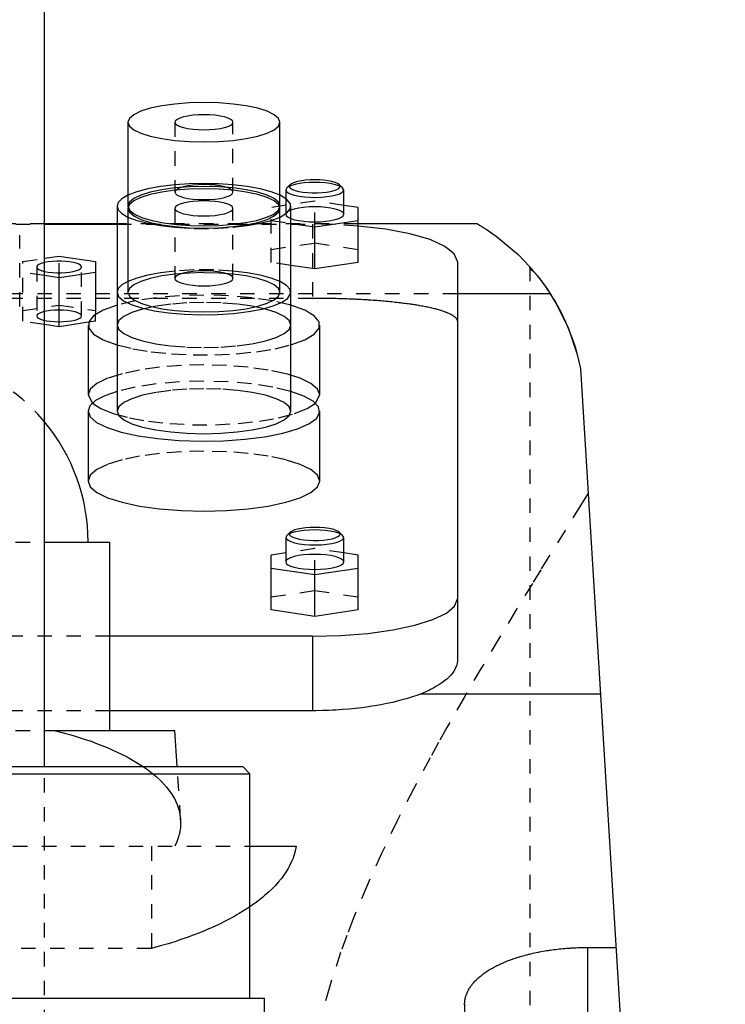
# Model space of a CAD drawing. Extents: x -90 to 90, y -1 to 861.
# Tile 8 of 9: x 8 to 57, y 573 to 641. Entities that reach past the tile are written whole.
import ezdxf

# ---------------------------------------------------------------- set-up
doc = ezdxf.new("R2010")
doc.units = 0
doc.linetypes.add('DASHED', pattern=[2, 1, -1])
doc.layers.add('AM_0', color=7, linetype='CONTINUOUS')
doc.layers.add('AM_3', color=7, linetype='DASHED')

msp = doc.modelspace()

# ---------------------------------------------------------------- linework, layer by layer
at = {"layer": 'AM_0', "color": 7, "linetype": 'CONTINUOUS'}
for p, q in [((10, 589), (10, 823)), ((15.75, 633.506), (15.75, 627.71)), ((26.25, 627.71), (26.25, 633.506)), ((26.964, 629.198), (26.723, 628.974)), ((30.577, 628.974), (30.336, 629.198)), ((26.723, 628.974), (26.65, 628.835)), ((26.65, 628.835), (26.65, 628.233)), ((30.65, 627.145), (30.65, 628.835)), ((31.65, 627.616), (30.65, 627.765)), ((15, 627.71), (15, 613.547)), ((15.75, 627.71), (15.759, 627.633)), ((15.75, 627.553), (15.75, 621.758)), ((26.241, 627.633), (26.25, 627.71)), ((26.25, 621.758), (26.25, 627.553)), ((27, 613.547), (27, 627.71)), ((31.65, 623.822), (31.65, 627.616)), ((15, 626.5), (10, 626.5)), ((10, 626.47), (15, 626.47)), ((27, 626.518), (28.65, 626.271)), ((28.65, 626.271), (31.65, 626.719)), ((39.86, 626.5), (31.65, 626.5)), ((28.65, 623.374), (28.65, 626.271)), ((10, 624.107), (11, 624.257)), ((11, 624.257), (13.5, 623.883)), ((13.5, 623.883), (13.5, 620.221)), ((31.65, 623.822), (28.65, 623.374)), ((38.5, 623.882), (38.5, 596.365)), ((13.5, 623.136), (11, 622.763)), ((28.65, 623.374), (27, 623.62)), ((11, 622.763), (10, 622.912)), ((11, 619.382), (11, 622.763)), ((44.917, 621.65), (38.5, 621.65)), ((13.032, 619.686), (11, 619.382)), ((11, 619.382), (10, 619.531)), ((13, 619.5), (13, 614.671)), ((29, 614.671), (29, 619.5)), ((47, 616.5), (57, 453.55)), ((13, 614.671), (13.297, 614.112)), ((28.703, 614.112), (29, 614.671)), ((13, 613.547), (13, 608.718)), ((29, 608.718), (29, 613.547)), ((26.723, 604.968), (26.65, 604.829)), ((26.65, 604.829), (26.65, 603.139)), ((26.964, 605.192), (26.723, 604.968)), ((30.577, 604.968), (30.336, 605.192)), ((30.65, 603.139), (30.65, 604.829)), ((10.009, 604.5), (14.5, 604.5)), ((14.5, 591.5), (14.5, 604.5)), ((26.65, 603.76), (25.65, 603.61)), ((25.65, 599.816), (25.65, 603.61)), ((31.65, 603.61), (30.65, 603.76)), ((31.65, 599.816), (31.65, 603.61)), ((25.65, 602.714), (28.65, 602.266)), ((28.65, 602.266), (31.65, 602.714)), ((28.65, 599.368), (28.65, 602.266)), ((28.65, 599.368), (25.65, 599.816)), ((31.65, 599.816), (28.65, 599.368)), ((28.5, 598), (14.5, 598)), ((28.5, 598), (28.5, 592.859)), ((48.381, 594), (35.934, 594)), ((28.5, 592.859), (14.5, 592.859)), ((10.011, 591.5), (19, 591.5)), ((19.156, 589), (19, 591.5)), ((-23.675, 589), (23.675, 589)), ((24.175, 588.5), (23.675, 589)), ((-24.175, 588.5), (24.175, 588.5)), ((24.175, 573), (24.175, 588.5)), ((24.189, 583.5), (27.357, 583.5)), ((47.5, 568.249), (47.5, 576.506)), ((47.5, 576.506), (49.454, 576.506)), ((-25.175, 573), (25.175, 573)), ((25.431, 537.373), (25.175, 573))]:
    msp.add_line(p, q, dxfattribs=at)
for points in [[(21, 634.865), (19.976, 634.839), (18.991, 634.761), (18.083, 634.636), (17.288, 634.467), (16.635, 634.261), (16.15, 634.026), (15.851, 633.771), (15.75, 633.506)], [(26.25, 633.506), (26.149, 633.771), (25.85, 634.026), (25.365, 634.261), (24.712, 634.467), (23.917, 634.636), (23.009, 634.761), (22.024, 634.839), (21, 634.865)], [(21, 634.024), (20.61, 634.014), (20.235, 633.984), (19.889, 633.936), (19.586, 633.872), (19.337, 633.794), (19.152, 633.704), (19.038, 633.607), (19, 633.506), (19.038, 633.405), (19.152, 633.308), (19.337, 633.218), (19.586, 633.14), (19.889, 633.076), (20.235, 633.028), (20.61, 632.998), (21, 632.988), (21.39, 632.998), (21.765, 633.028), (22.111, 633.076), (22.414, 633.14), (22.663, 633.218), (22.848, 633.308), (22.962, 633.405), (23, 633.506)], [(23, 633.506), (22.962, 633.607), (22.848, 633.704), (22.663, 633.794), (22.414, 633.872), (22.111, 633.936), (21.765, 633.984), (21.39, 634.014), (21, 634.024)], [(15.75, 633.506), (15.851, 633.241), (16.15, 632.986), (16.635, 632.751), (17.288, 632.545), (18.083, 632.376), (18.991, 632.251), (19.976, 632.173), (21, 632.147), (22.024, 632.173), (23.009, 632.251), (23.917, 632.376), (24.712, 632.545), (25.365, 632.751), (25.85, 632.986), (26.149, 633.241), (26.25, 633.506)], [(26.964, 629.198), (26.905, 629.111), (26.912, 629.024), (26.984, 628.938), (27.118, 628.858), (27.31, 628.785), (27.551, 628.724), (27.835, 628.676), (28.148, 628.642), (28.481, 628.626), (28.819, 628.626), (29.152, 628.642), (29.465, 628.676), (29.749, 628.724), (29.99, 628.785), (30.182, 628.858), (30.316, 628.938), (30.388, 629.024), (30.395, 629.111), (30.336, 629.198)], [(28.65, 629.529), (28.327, 629.522), (28.015, 629.498), (27.725, 629.461), (27.467, 629.41), (27.249, 629.348), (27.08, 629.276), (26.964, 629.198)], [(30.336, 629.198), (30.22, 629.276), (30.051, 629.348), (29.833, 629.41), (29.575, 629.461), (29.285, 629.498), (28.973, 629.522), (28.65, 629.529)], [(15.748, 628.461), (15.336, 628.223), (15.085, 627.97), (15, 627.71)], [(26.25, 627.553), (26.149, 627.818), (25.85, 628.073), (25.365, 628.308), (24.712, 628.514), (23.917, 628.683), (23.009, 628.809), (22.024, 628.886), (21, 628.912), (19.976, 628.886), (18.991, 628.809), (18.083, 628.683), (17.288, 628.514), (16.635, 628.308), (16.15, 628.073), (15.851, 627.818), (15.75, 627.553)], [(26.252, 626.96), (26.727, 627.247), (26.969, 627.554), (26.969, 627.867), (26.727, 628.173), (26.252, 628.461)], [(26.65, 628.835), (26.69, 628.732), (26.809, 628.633), (27.002, 628.542), (27.261, 628.462), (27.576, 628.398), (27.934, 628.352), (28.321, 628.324), (28.72, 628.318), (29.118, 628.332), (29.496, 628.366), (29.84, 628.419), (30.137, 628.489), (30.374, 628.572), (30.541, 628.667), (30.633, 628.768), (30.645, 628.871), (30.577, 628.974)], [(21, 628.071), (20.61, 628.061), (20.235, 628.031), (19.889, 627.984), (19.586, 627.919), (19.337, 627.841), (19.152, 627.751), (19.038, 627.654), (19, 627.553), (19.038, 627.452), (19.152, 627.355), (19.337, 627.266), (19.586, 627.187), (19.889, 627.123), (20.235, 627.075), (20.61, 627.045), (21, 627.036), (21.39, 627.045), (21.765, 627.075), (22.111, 627.123), (22.414, 627.187), (22.663, 627.266), (22.848, 627.355), (22.962, 627.452), (23, 627.553)], [(23, 627.553), (22.962, 627.654), (22.848, 627.751), (22.663, 627.841), (22.414, 627.919), (22.111, 627.984), (21.765, 628.031), (21.39, 628.061), (21, 628.071)], [(15, 627.71), (15.085, 627.45), (15.336, 627.198), (15.748, 626.96)], [(15.75, 627.553), (15.851, 627.288), (16.15, 627.033), (16.635, 626.798), (17.288, 626.592), (18.083, 626.423), (18.991, 626.298), (19.976, 626.22), (21, 626.194), (22.024, 626.22), (23.009, 626.298), (23.917, 626.423), (24.712, 626.592), (25.365, 626.798), (25.85, 627.033), (26.149, 627.288), (26.25, 627.553)], [(26.999, 626.852), (27.25, 626.775), (27.554, 626.711), (27.9, 626.665), (28.275, 626.636), (28.664, 626.627), (29.052, 626.637), (29.425, 626.667), (29.768, 626.715), (30.069, 626.78), (30.316, 626.858), (30.499, 626.947), (30.612, 627.044), (30.65, 627.145)], [(38.5, 623.882), (38.284, 624.417), (37.644, 624.929), (36.61, 625.396), (35.224, 625.798), (33.548, 626.116), (31.653, 626.338)], [(9.999, 623.203), (10.251, 623.158), (10.532, 623.127), (10.832, 623.111), (11.137, 623.11), (11.438, 623.125), (11.721, 623.155), (11.977, 623.198), (12.194, 623.254), (12.365, 623.32), (12.482, 623.393), (12.542, 623.47), (12.542, 623.549), (12.482, 623.627), (12.365, 623.7), (12.194, 623.766), (11.977, 623.821), (11.721, 623.865), (11.438, 623.895), (11.137, 623.909), (10.832, 623.909), (10.532, 623.892), (10.251, 623.861), (9.999, 623.816)], [(15.748, 622.508), (15.336, 622.27), (15.085, 622.018), (15, 621.758)], [(15, 621.758), (15.11, 621.461), (15.437, 621.176), (15.967, 620.912), (16.683, 620.679), (17.556, 620.486), (18.557, 620.339), (19.647, 620.245), (20.787, 620.206), (21.934, 620.224), (23.047, 620.298), (24.085, 620.426), (25.01, 620.603), (25.788, 620.822), (26.39, 621.075), (26.794, 621.354), (26.985, 621.647), (26.956, 621.945), (26.709, 622.235), (26.252, 622.508)], [(15.75, 621.758), (15.851, 621.493), (16.15, 621.238), (16.635, 621.003), (17.288, 620.797), (18.083, 620.628), (18.991, 620.502), (19.976, 620.425), (21, 620.399), (22.024, 620.425), (23.009, 620.502), (23.917, 620.628), (24.712, 620.797), (25.365, 621.003), (25.85, 621.238), (26.149, 621.493), (26.25, 621.758)], [(15, 620.87), (14.043, 620.522), (13.381, 620.132), (13.043, 619.714), (13.042, 619.288), (13.379, 618.87), (14.039, 618.48), (14.994, 618.132)], [(27.006, 618.132), (27.96, 618.479), (28.62, 618.87), (28.958, 619.287), (28.958, 619.713), (28.62, 620.13), (27.96, 620.521), (27.006, 620.868)], [(15, 614.917), (14.147, 614.615), (13.517, 614.279), (13.13, 613.919), (13, 613.547)], [(13, 613.547), (13.149, 613.15), (13.59, 612.767), (14.307, 612.413), (15.273, 612.102), (16.452, 611.844), (17.8, 611.65), (19.268, 611.526), (20.799, 611.477), (22.339, 611.506), (23.828, 611.61), (25.213, 611.787), (26.44, 612.029), (27.465, 612.328), (28.25, 612.672), (28.764, 613.048), (28.99, 613.443), (28.918, 613.842), (28.552, 614.231), (27.904, 614.593), (27, 614.917)], [(15, 613.547), (15.115, 613.244), (15.457, 612.953), (16.011, 612.684), (16.757, 612.449), (17.667, 612.256), (18.704, 612.113), (19.829, 612.024), (21, 611.994), (22.171, 612.024), (23.296, 612.113), (24.333, 612.256), (25.243, 612.449), (25.989, 612.684), (26.543, 612.953), (26.885, 613.244), (27, 613.547)], [(13, 608.718), (13.154, 608.314), (13.609, 607.926), (14.348, 607.568), (15.343, 607.254), (16.555, 606.996), (17.939, 606.805), (19.439, 606.687), (21, 606.647), (22.561, 606.687), (24.061, 606.805), (25.445, 606.996), (26.657, 607.254), (27.652, 607.568), (28.391, 607.926), (28.846, 608.314), (29, 608.718)], [(26.964, 605.192), (26.905, 605.103), (26.914, 605.013), (26.993, 604.926), (27.137, 604.843), (27.341, 604.77), (27.597, 604.709), (27.894, 604.662), (28.222, 604.632), (28.566, 604.618), (28.914, 604.623), (29.251, 604.646), (29.565, 604.685), (29.842, 604.739), (30.072, 604.807), (30.246, 604.885), (30.357, 604.971), (30.399, 605.06), (30.373, 605.15), (30.279, 605.237), (30.119, 605.317), (29.902, 605.387), (29.635, 605.445), (29.329, 605.488), (28.997, 605.515), (28.65, 605.524)], [(28.65, 605.524), (28.327, 605.516), (28.015, 605.493), (27.725, 605.455), (27.467, 605.405), (27.249, 605.342), (27.08, 605.271), (26.964, 605.192)], [(26.65, 604.829), (26.69, 604.726), (26.809, 604.627), (27.002, 604.536), (27.261, 604.457), (27.576, 604.393), (27.934, 604.346), (28.321, 604.319), (28.72, 604.312), (29.118, 604.326), (29.496, 604.36), (29.84, 604.413), (30.137, 604.483), (30.374, 604.567), (30.541, 604.661), (30.633, 604.762), (30.645, 604.866), (30.577, 604.968)], [(26.65, 603.139), (26.688, 603.038), (26.802, 602.941), (26.987, 602.851), (27.236, 602.773), (27.539, 602.709), (27.885, 602.661), (28.26, 602.631), (28.65, 602.621), (29.04, 602.631), (29.415, 602.661), (29.761, 602.709), (30.064, 602.773), (30.313, 602.851), (30.498, 602.941), (30.612, 603.038), (30.65, 603.139)], [(28.5, 598), (30.451, 598.05), (32.327, 598.197), (34.056, 598.436), (35.571, 598.758), (36.815, 599.15), (37.739, 599.598), (38.308, 600.083), (38.5, 600.588)]]:
    msp.add_lwpolyline(points, dxfattribs=at)
for points in [[(39.86, 626.5, 0), (39.89, 626.483, 0), (39.966, 626.438, 0), (40.065, 626.378, 0), (40.123, 626.343, 0), (40.186, 626.304, 0), (40.328, 626.215, 0), (40.489, 626.112, 0), (41.184, 625.629, 0), (42.688, 624.363, 0), (43.5, 623.519, 0)], [(43.813, 623.156, 0), (43.795, 623.166, 0), (43.763, 623.187, 0), (43.732, 623.208, 0), (43.717, 623.218, 0), (43.703, 623.228, 0), (43.676, 623.249, 0), (43.651, 623.269, 0), (43.628, 623.29, 0), (43.607, 623.31, 0), (43.588, 623.331, 0), (43.579, 623.341, 0), (43.571, 623.351, 0), (43.555, 623.371, 0), (43.542, 623.391, 0), (43.53, 623.411, 0), (43.521, 623.431, 0), (43.513, 623.451, 0), (43.51, 623.461, 0), (43.507, 623.47, 0), (43.503, 623.49, 0), (43.501, 623.509, 0), (43.5, 623.519, 0)], [(43.5, 623.519, 0), (43.501, 623.518, 0), (43.507, 623.511, 0), (43.521, 623.495, 0), (43.531, 623.485, 0), (43.542, 623.472, 0), (43.57, 623.44, 0), (43.604, 623.4, 0), (43.646, 623.352, 0), (43.695, 623.295, 0), (43.75, 623.23, 0), (43.78, 623.195, 0), (43.812, 623.157, 0), (43.878, 623.077, 0), (43.951, 622.988, 0), (44.027, 622.893, 0), (44.108, 622.791, 0), (44.191, 622.683, 0), (44.234, 622.627, 0), (44.277, 622.57, 0), (44.365, 622.452, 0), (44.455, 622.329, 0), (44.501, 622.265, 0)], [(43.813, 623.156, 0), (44.002, 622.924, 0), (44.376, 622.437, 0), (44.74, 621.92, 0), (44.917, 621.65, 0)], [(44.917, 621.65, 0), (45.37, 620.898, 0), (46.163, 619.261, 0), (46.775, 617.458, 0), (47, 616.5, 0)], [(38.5, 596.365, 0), (38.498, 596.297, 0), (38.483, 596.16, 0), (38.451, 596.021, 0), (38.429, 595.952, 0), (38.403, 595.882, 0), (38.339, 595.741, 0), (38.258, 595.601, 0), (38.16, 595.461, 0), (38.045, 595.321, 0), (37.914, 595.183, 0), (37.842, 595.114, 0), (37.766, 595.046, 0), (37.603, 594.911, 0), (37.424, 594.779, 0), (37.23, 594.649, 0), (37.022, 594.522, 0), (36.801, 594.399, 0), (36.685, 594.339, 0), (36.567, 594.28, 0), (36.321, 594.165, 0), (36.065, 594.054, 0), (35.934, 594, 0)], [(35.934, 594, 0), (35.78, 593.943, 0), (35.465, 593.833, 0), (35.133, 593.728, 0), (34.961, 593.676, 0), (34.783, 593.626, 0), (34.416, 593.529, 0), (34.033, 593.436, 0), (33.635, 593.35, 0), (33.223, 593.269, 0), (32.799, 593.195, 0), (32.584, 593.161, 0), (32.366, 593.128, 0), (31.923, 593.068, 0), (31.473, 593.016, 0), (31.018, 592.97, 0), (30.559, 592.933, 0), (30.098, 592.903, 0), (29.867, 592.891, 0), (29.637, 592.881, 0), (29.179, 592.867, 0), (28.725, 592.86, 0), (28.5, 592.859, 0)], [(27.357, 583.5, 0), (27.34, 583.382, 0), (27.293, 583.146, 0), (27.229, 582.909, 0), (27.191, 582.79, 0), (27.149, 582.671, 0), (27.052, 582.432, 0), (26.939, 582.193, 0), (26.81, 581.954, 0), (26.664, 581.716, 0), (26.501, 581.478, 0), (26.414, 581.36, 0), (26.322, 581.242, 0), (26.128, 581.007, 0), (25.917, 580.773, 0), (25.69, 580.542, 0), (25.448, 580.313, 0), (25.191, 580.087, 0), (25.057, 579.975, 0), (24.92, 579.864, 0), (24.634, 579.644, 0), (24.334, 579.428, 0), (24.179, 579.321, 0)], [(39, 572.578, 0), (39, 572.605, 0), (39.002, 572.658, 0), (39.005, 572.712, 0), (39.007, 572.739, 0), (39.009, 572.766, 0), (39.015, 572.82, 0), (39.023, 572.874, 0), (39.033, 572.929, 0), (39.044, 572.983, 0), (39.056, 573.038, 0), (39.063, 573.065, 0), (39.071, 573.092, 0), (39.086, 573.147, 0), (39.104, 573.202, 0), (39.123, 573.256, 0), (39.144, 573.311, 0), (39.167, 573.366, 0), (39.179, 573.393, 0), (39.191, 573.421, 0), (39.218, 573.475, 0), (39.245, 573.53, 0), (39.26, 573.557, 0), (39.275, 573.584, 0), (39.306, 573.639, 0), (39.339, 573.693, 0), (39.356, 573.72, 0), (39.374, 573.747, 0), (39.41, 573.801, 0), (39.448, 573.854, 0), (39.488, 573.908, 0), (39.529, 573.961, 0), (39.572, 574.014, 0), (39.595, 574.04, 0), (39.617, 574.067, 0), (39.664, 574.119, 0), (39.712, 574.171, 0), (39.761, 574.223, 0), (39.813, 574.274, 0), (39.866, 574.325, 0), (39.893, 574.351, 0), (39.92, 574.376, 0), (39.977, 574.426, 0), (40.034, 574.476, 0), (40.094, 574.526, 0), (40.155, 574.575, 0), (40.217, 574.624, 0), (40.249, 574.648, 0), (40.281, 574.672, 0), (40.346, 574.72, 0), (40.413, 574.767, 0), (40.481, 574.814, 0), (40.551, 574.86, 0), (40.622, 574.906, 0), (40.658, 574.928, 0), (40.694, 574.951, 0), (40.768, 574.995, 0), (40.843, 575.039, 0), (40.919, 575.083, 0), (40.996, 575.126, 0), (41.075, 575.168, 0), (41.114, 575.189, 0), (41.154, 575.21, 0), (41.235, 575.251, 0), (41.317, 575.291, 0), (41.358, 575.311, 0), (41.4, 575.331, 0), (41.484, 575.37, 0), (41.569, 575.408, 0), (41.611, 575.427, 0), (41.654, 575.446, 0), (41.742, 575.483, 0), (41.831, 575.52, 0), (41.922, 575.557, 0), (42.015, 575.593, 0), (42.109, 575.629, 0), (42.157, 575.647, 0), (42.205, 575.665, 0), (42.302, 575.7, 0), (42.402, 575.734, 0), (42.502, 575.768, 0), (42.604, 575.801, 0), (42.708, 575.834, 0), (42.76, 575.85, 0), (42.813, 575.866, 0), (42.919, 575.898, 0), (43.027, 575.929, 0), (43.136, 575.959, 0), (43.247, 575.988, 0), (43.358, 576.017, 0), (43.415, 576.032, 0), (43.471, 576.045, 0), (43.585, 576.073, 0), (43.701, 576.1, 0), (43.817, 576.126, 0), (43.934, 576.151, 0), (44.053, 576.175, 0), (44.112, 576.187, 0), (44.172, 576.199, 0), (44.292, 576.221, 0), (44.413, 576.243, 0), (44.535, 576.264, 0), (44.657, 576.284, 0), (44.781, 576.304, 0), (44.843, 576.313, 0), (44.905, 576.322, 0), (45.029, 576.34, 0), (45.154, 576.357, 0), (45.217, 576.365, 0), (45.28, 576.373, 0), (45.406, 576.388, 0), (45.533, 576.402, 0), (45.596, 576.408, 0), (45.66, 576.415, 0), (45.787, 576.427, 0), (45.914, 576.439, 0), (46.042, 576.449, 0), (46.169, 576.459, 0), (46.297, 576.467, 0), (46.361, 576.472, 0), (46.424, 576.475, 0), (46.552, 576.482, 0), (46.679, 576.488, 0), (46.807, 576.493, 0), (46.934, 576.498, 0), (47.06, 576.501, 0), (47.123, 576.502, 0), (47.186, 576.504, 0), (47.312, 576.505, 0), (47.438, 576.506, 0), (47.5, 576.506, 0)], [(39.004, 572.45, 0), (39, 572.578, 0)]]:
    msp.add_polyline3d(points, dxfattribs=at)
msp.add_arc((0, 604.5), 13, 0, 39.71514, dxfattribs=at)
at = {"layer": 'AM_3', "color": 6, "linetype": 'DASHED'}
for p, q in [((19, 633.506), (19, 628.676)), ((23, 628.676), (23, 633.506)), ((28.65, 628.064), (25.65, 627.616)), ((26.65, 628.233), (26.65, 627.145)), ((28.65, 626.271), (28.65, 628.064)), ((30.65, 627.765), (28.65, 628.064)), ((19, 627.553), (19, 622.724)), ((23, 622.724), (23, 627.553)), ((25.65, 623.822), (25.65, 627.616)), ((10, 626.5), (-10, 626.5)), ((-10, 626.47), (10, 626.47)), ((31.65, 626.5), (15, 626.5)), ((15, 626.47), (28.5, 626.47)), ((25.65, 626.719), (27, 626.518)), ((28.5, 626.47), (28.5, 621.365)), ((8.28, 620.776), (8.28, 625.702)), ((25.65, 624.718), (28.65, 625.167)), ((28.65, 625.167), (31.65, 624.718)), ((8.5, 623.883), (10, 624.107)), ((8.5, 619.755), (8.5, 623.883)), ((11, 622.763), (11, 624.257)), ((27, 623.62), (25.65, 623.822)), ((10, 622.912), (8.5, 623.136)), ((9.45, 623.51), (9.45, 620.129)), ((12.55, 620.129), (12.55, 623.51)), ((43.5, 623.519), (43.5, 453.55)), ((38.5, 621.65), (-38.5, 621.65)), ((-28.5, 621.365), (28.5, 621.365)), ((8.5, 620.503), (11, 620.876)), ((11, 620.876), (13.5, 620.503)), ((10, 619.531), (8.5, 619.755)), ((13.5, 619.755), (13.032, 619.686)), ((13.5, 619.755), (13.5, 620.221)), ((-10.009, 604.5), (10.009, 604.5)), ((28.65, 604.059), (26.65, 603.76)), ((28.65, 602.266), (28.65, 604.059)), ((30.65, 603.76), (28.65, 604.059)), ((25.65, 600.713), (28.65, 601.161)), ((28.65, 601.161), (31.65, 600.713)), ((14.5, 598), (-14.5, 598)), ((14.5, 592.859), (-14.5, 592.859)), ((-10.011, 591.5), (10.011, 591.5)), ((10, 351.2), (10, 589)), ((19.386, 585.33), (19.156, 589)), ((-24.189, 583.5), (24.189, 583.5)), ((17.375, 583.5), (17.375, 576.439)), ((17.375, 576.439), (-17.375, 576.439)), ((39, 572.578), (39, 453.55))]:
    msp.add_line(p, q, dxfattribs=at)
for points in [[(18.998, 629.174), (18.01, 629.057), (17.12, 628.895), (16.357, 628.694), (15.748, 628.461)], [(21, 629.263), (19.984, 629.241), (18.998, 629.174)], [(23, 628.676), (22.962, 628.777), (22.848, 628.874), (22.663, 628.964), (22.414, 629.042), (22.111, 629.107), (21.765, 629.155), (21.39, 629.184), (21, 629.194), (20.61, 629.184), (20.235, 629.155), (19.889, 629.107), (19.586, 629.042), (19.337, 628.964), (19.152, 628.874), (19.038, 628.777), (19, 628.676)], [(23.002, 629.174), (22.016, 629.241), (21, 629.263)], [(26.252, 628.461), (25.643, 628.694), (24.88, 628.895), (23.99, 629.057), (23.002, 629.174)], [(28.65, 629.353), (28.281, 629.344), (27.924, 629.317), (27.593, 629.274), (27.298, 629.216), (27.049, 629.145), (26.855, 629.063), (26.723, 628.974)], [(30.577, 628.974), (30.445, 629.063), (30.251, 629.145), (30.002, 629.216), (29.707, 629.274), (29.376, 629.317), (29.019, 629.344), (28.65, 629.353)], [(21, 629.069), (19.976, 629.043), (18.991, 628.966), (18.083, 628.84), (17.288, 628.671), (16.635, 628.465), (16.15, 628.23), (15.851, 627.976), (15.75, 627.71)], [(19, 628.676), (19.038, 628.575), (19.152, 628.478), (19.337, 628.389), (19.586, 628.31), (19.889, 628.246), (20.235, 628.198), (20.61, 628.169), (21, 628.159), (21.39, 628.169), (21.765, 628.198), (22.111, 628.246), (22.414, 628.31), (22.663, 628.389), (22.848, 628.478), (22.962, 628.575), (23, 628.676)], [(26.25, 627.71), (26.149, 627.976), (25.85, 628.23), (25.365, 628.465), (24.712, 628.671), (23.917, 628.84), (23.009, 628.966), (22.024, 629.043), (21, 629.069)], [(15.759, 627.633), (15.91, 627.377), (16.246, 627.134), (16.753, 626.912), (17.414, 626.718), (18.205, 626.56), (19.097, 626.444), (20.057, 626.374), (21.052, 626.352), (22.045, 626.379), (23, 626.454)], [(23, 626.454), (23.868, 626.572), (24.636, 626.73), (25.277, 626.923), (25.769, 627.142), (26.094, 627.382), (26.241, 627.633)], [(28.65, 627.662), (28.258, 627.652), (27.881, 627.622), (27.534, 627.574), (27.23, 627.509), (26.982, 627.43), (26.798, 627.34), (26.686, 627.242), (26.65, 627.14), (26.692, 627.039), (26.81, 626.942), (26.999, 626.852)], [(30.65, 627.145), (30.612, 627.246), (30.498, 627.343), (30.313, 627.432), (30.064, 627.511), (29.761, 627.575), (29.415, 627.623), (29.04, 627.652), (28.65, 627.662)], [(15.748, 626.96), (16.357, 626.727), (17.12, 626.526), (18.01, 626.364), (18.998, 626.247)], [(23.002, 626.247), (23.99, 626.364), (24.88, 626.526), (25.643, 626.727), (26.252, 626.96)], [(31.653, 626.338), (30.097, 626.437), (28.5, 626.47)], [(18.998, 626.247), (20.321, 626.167), (21.679, 626.167), (23.002, 626.247)], [(9.999, 623.816), (9.768, 623.753), (9.594, 623.679), (9.486, 623.596), (9.45, 623.51)], [(9.45, 623.51), (9.486, 623.423), (9.594, 623.341), (9.768, 623.266), (9.999, 623.203)], [(18.998, 623.221), (18.01, 623.104), (17.12, 622.942), (16.357, 622.741), (15.748, 622.508)], [(21, 623.116), (19.976, 623.09), (18.991, 623.013), (18.083, 622.887), (17.288, 622.718), (16.635, 622.513), (16.15, 622.278), (15.851, 622.023), (15.75, 621.758)], [(23.002, 623.221), (21.679, 623.301), (20.321, 623.301), (18.998, 623.221)], [(21, 623.241), (20.61, 623.231), (20.235, 623.202), (19.889, 623.154), (19.586, 623.09), (19.337, 623.011), (19.152, 622.922), (19.038, 622.825), (19, 622.724)], [(23, 622.724), (22.962, 622.825), (22.848, 622.922), (22.663, 623.011), (22.414, 623.09), (22.111, 623.154), (21.765, 623.202), (21.39, 623.231), (21, 623.241)], [(26.25, 621.758), (26.149, 622.023), (25.85, 622.278), (25.365, 622.513), (24.712, 622.718), (23.917, 622.887), (23.009, 623.013), (22.024, 623.09), (21, 623.116)], [(26.252, 622.508), (25.643, 622.741), (24.88, 622.942), (23.99, 623.104), (23.002, 623.221)], [(19, 622.724), (19.038, 622.623), (19.152, 622.525), (19.337, 622.436), (19.586, 622.357), (19.889, 622.293), (20.235, 622.245), (20.61, 622.216), (21, 622.206), (21.39, 622.216), (21.765, 622.245), (22.111, 622.293), (22.414, 622.357), (22.663, 622.436), (22.848, 622.525), (22.962, 622.623), (23, 622.724)], [(21, 621.571), (19.317, 621.524), (17.708, 621.387), (16.248, 621.166), (15, 620.87)], [(27.006, 620.868), (25.757, 621.165), (24.295, 621.387), (22.686, 621.524), (21, 621.571)], [(14.994, 618.132), (16.092, 617.865), (17.365, 617.656), (18.766, 617.512), (20.246, 617.439), (21.754, 617.439), (23.234, 617.512), (24.635, 617.656), (25.908, 617.865), (27.006, 618.132)], [(29, 614.671), (28.846, 615.075), (28.391, 615.463), (27.652, 615.821), (26.657, 616.135), (25.445, 616.392), (24.061, 616.584), (22.561, 616.702), (21, 616.741), (19.439, 616.702), (17.939, 616.584), (16.555, 616.392), (15.343, 616.135), (14.348, 615.821), (13.609, 615.463), (13.154, 615.075), (13, 614.671)], [(21, 615.618), (19.317, 615.571), (17.708, 615.434), (16.248, 615.213), (15, 614.917)], [(27, 614.917), (25.752, 615.213), (24.292, 615.434), (22.683, 615.571), (21, 615.618)], [(21, 615.1), (19.829, 615.07), (18.704, 614.982), (17.667, 614.838), (16.757, 614.645), (16.011, 614.41), (15.457, 614.142), (15.115, 613.85), (15, 613.547)], [(27, 613.547), (26.885, 613.85), (26.543, 614.142), (25.989, 614.41), (25.243, 614.645), (24.333, 614.838), (23.296, 614.982), (22.171, 615.07), (21, 615.1)], [(13.297, 614.112), (13.878, 613.728), (14.742, 613.381), (15.854, 613.085), (17.171, 612.853), (18.64, 612.692), (20.203, 612.611), (21.797, 612.611), (23.36, 612.692), (24.829, 612.853), (26.146, 613.085), (27.258, 613.381), (28.122, 613.728), (28.703, 614.112)], [(29, 608.718), (28.846, 609.122), (28.391, 609.51), (27.652, 609.868), (26.657, 610.182), (25.445, 610.44), (24.061, 610.631), (22.561, 610.749), (21, 610.788), (19.439, 610.749), (17.939, 610.631), (16.555, 610.44), (15.343, 610.182), (14.348, 609.868), (13.609, 609.51), (13.154, 609.122), (13, 608.718)], [(28.65, 605.347), (28.281, 605.338), (27.924, 605.312), (27.593, 605.269), (27.298, 605.211), (27.049, 605.14), (26.855, 605.058), (26.723, 604.968)], [(30.577, 604.968), (30.445, 605.058), (30.251, 605.14), (30.002, 605.211), (29.707, 605.269), (29.376, 605.312), (29.019, 605.338), (28.65, 605.347)], [(28.65, 603.657), (28.26, 603.647), (27.885, 603.617), (27.539, 603.569), (27.236, 603.505), (26.987, 603.427), (26.802, 603.337), (26.688, 603.24), (26.65, 603.139)], [(30.65, 603.139), (30.612, 603.24), (30.498, 603.337), (30.313, 603.427), (30.064, 603.505), (29.761, 603.569), (29.415, 603.617), (29.04, 603.647), (28.65, 603.657)]]:
    msp.add_lwpolyline(points, dxfattribs=at)
for points in [[(27, 619.5), (26.885, 619.803), (26.543, 620.094), (25.989, 620.363), (25.243, 620.598), (24.333, 620.791), (23.296, 620.935), (22.171, 621.023), (21, 621.053), (19.829, 621.023), (18.704, 620.935), (17.667, 620.791), (16.757, 620.598), (16.011, 620.363), (15.457, 620.094), (15.115, 619.803), (15, 619.5), (15.115, 619.197), (15.457, 618.906), (16.011, 618.637), (16.757, 618.402), (17.667, 618.209), (18.704, 618.065), (19.829, 617.977), (21, 617.947), (22.171, 617.977), (23.296, 618.065), (24.333, 618.209), (25.243, 618.402), (25.989, 618.637), (26.543, 618.906), (26.885, 619.197)], [(12.55, 620.129), (12.52, 620.207), (12.432, 620.283), (12.289, 620.352), (12.096, 620.413), (11.861, 620.463), (11.593, 620.5), (11.302, 620.522), (11, 620.53), (10.698, 620.522), (10.407, 620.5), (10.139, 620.463), (9.904, 620.413), (9.711, 620.352), (9.568, 620.283), (9.48, 620.207), (9.45, 620.129), (9.48, 620.051), (9.568, 619.976), (9.711, 619.906), (9.904, 619.845), (10.139, 619.795), (10.407, 619.758), (10.698, 619.736), (11, 619.728), (11.302, 619.736), (11.593, 619.758), (11.861, 619.795), (12.096, 619.845), (12.289, 619.906), (12.432, 619.976), (12.52, 620.051)]]:
    msp.add_lwpolyline(points, close=True, dxfattribs=at)
for points in [[(44.501, 622.265, 0), (44.577, 622.158, 0), (44.732, 621.931, 0), (44.892, 621.689, 0), (44.973, 621.563, 0), (45.054, 621.433, 0), (45.218, 621.161, 0), (45.382, 620.876, 0), (45.544, 620.578, 0), (45.704, 620.268, 0), (45.861, 619.946, 0), (45.937, 619.781, 0), (46.013, 619.613, 0), (46.159, 619.271, 0), (46.298, 618.92, 0), (46.431, 618.562, 0), (46.555, 618.196, 0), (46.671, 617.825, 0), (46.725, 617.638, 0), (46.777, 617.45, 0), (46.874, 617.071, 0), (46.96, 616.691, 0), (47, 616.5, 0)], [(28.5, 621.365, 0), (28.57, 621.365, 0), (28.711, 621.364, 0), (28.852, 621.364, 0), (28.922, 621.363, 0), (28.993, 621.363, 0), (29.136, 621.362, 0), (29.278, 621.36, 0), (29.421, 621.358, 0), (29.564, 621.356, 0), (29.708, 621.354, 0), (29.78, 621.352, 0), (29.852, 621.351, 0), (29.995, 621.347, 0), (30.139, 621.344, 0), (30.283, 621.34, 0), (30.427, 621.336, 0), (30.571, 621.332, 0), (30.642, 621.329, 0), (30.714, 621.327, 0), (30.857, 621.322, 0), (31.001, 621.316, 0), (31.072, 621.313, 0), (31.143, 621.31, 0), (31.285, 621.304, 0), (31.427, 621.298, 0), (31.498, 621.294, 0), (31.568, 621.291, 0), (31.709, 621.284, 0), (31.849, 621.276, 0), (31.989, 621.268, 0), (32.127, 621.26, 0), (32.265, 621.252, 0), (32.334, 621.247, 0), (32.402, 621.243, 0), (32.538, 621.234, 0), (32.674, 621.224, 0), (32.808, 621.215, 0), (32.941, 621.205, 0), (33.073, 621.194, 0), (33.139, 621.189, 0), (33.204, 621.184, 0), (33.334, 621.173, 0), (33.463, 621.161, 0), (33.591, 621.15, 0), (33.717, 621.138, 0), (33.842, 621.126, 0), (33.904, 621.12, 0), (33.965, 621.114, 0), (34.087, 621.101, 0), (34.208, 621.088, 0), (34.327, 621.075, 0), (34.444, 621.062, 0), (34.56, 621.048, 0), (34.618, 621.041, 0), (34.675, 621.034, 0), (34.788, 621.02, 0), (34.899, 621.006, 0), (35.008, 620.991, 0), (35.116, 620.976, 0), (35.222, 620.961, 0), (35.274, 620.954, 0), (35.326, 620.946, 0), (35.428, 620.931, 0), (35.528, 620.915, 0), (35.578, 620.908, 0), (35.627, 620.9, 0), (35.724, 620.884, 0), (35.821, 620.867, 0), (35.869, 620.859, 0), (35.917, 620.851, 0), (36.011, 620.834, 0), (36.105, 620.817, 0), (36.197, 620.799, 0), (36.288, 620.782, 0), (36.377, 620.763, 0), (36.422, 620.754, 0), (36.465, 620.745, 0), (36.552, 620.726, 0), (36.637, 620.707, 0), (36.721, 620.688, 0), (36.803, 620.669, 0), (36.884, 620.649, 0), (36.924, 620.639, 0), (36.963, 620.629, 0), (37.04, 620.609, 0), (37.116, 620.588, 0), (37.19, 620.568, 0), (37.262, 620.547, 0), (37.332, 620.526, 0), (37.366, 620.515, 0), (37.4, 620.504, 0), (37.466, 620.483, 0), (37.531, 620.461, 0), (37.594, 620.439, 0), (37.654, 620.417, 0), (37.713, 620.394, 0), (37.741, 620.383, 0), (37.769, 620.372, 0), (37.824, 620.349, 0), (37.876, 620.326, 0), (37.927, 620.303, 0), (37.975, 620.28, 0), (38.021, 620.256, 0), (38.043, 620.245, 0), (38.065, 620.233, 0), (38.107, 620.209, 0), (38.147, 620.186, 0), (38.166, 620.174, 0), (38.185, 620.162, 0), (38.22, 620.138, 0), (38.254, 620.114, 0), (38.27, 620.102, 0), (38.285, 620.09, 0), (38.314, 620.066, 0), (38.341, 620.042, 0), (38.366, 620.017, 0), (38.388, 619.993, 0), (38.409, 619.969, 0), (38.418, 619.957, 0), (38.427, 619.944, 0), (38.444, 619.92, 0), (38.458, 619.896, 0), (38.47, 619.871, 0), (38.48, 619.847, 0), (38.488, 619.823, 0), (38.491, 619.811, 0), (38.494, 619.799, 0), (38.498, 619.774, 0), (38.5, 619.75, 0), (38.5, 619.738, 0)], [(47.528, 607.894, 0), (47.006, 607.043, 0), (45.931, 605.298, 0), (44.821, 603.499, 0), (44.254, 602.579, 0), (43.681, 601.647, 0), (42.519, 599.747, 0), (41.34, 597.8, 0), (40.152, 595.808, 0), (38.962, 593.775, 0), (37.778, 591.703, 0), (37.191, 590.652, 0), (36.609, 589.592, 0), (35.462, 587.444, 0), (34.348, 585.259, 0), (33.277, 583.038, 0), (32.26, 580.78, 0), (31.309, 578.484, 0), (30.863, 577.322, 0), (30.438, 576.149, 0), (29.661, 573.773, 0), (28.993, 571.353, 0), (28.705, 570.125, 0)], [(10.658, 591.5, 0), (11.106, 591.385, 0), (11.975, 591.142, 0), (12.804, 590.881, 0), (13.202, 590.744, 0), (13.589, 590.603, 0), (14.328, 590.31, 0), (15.017, 590.004, 0), (15.654, 589.686, 0), (16.238, 589.359, 0), (16.767, 589.025, 0), (17.012, 588.855, 0), (17.246, 588.683, 0), (17.683, 588.327, 0), (18.075, 587.957, 0), (18.42, 587.576, 0), (18.715, 587.184, 0), (18.958, 586.783, 0), (19.06, 586.579, 0), (19.148, 586.374, 0), (19.284, 585.96, 0), (19.366, 585.541, 0), (19.386, 585.33, 0)], [(19.386, 585.33, 0), (19.388, 585.279, 0), (19.392, 585.177, 0), (19.392, 585.075, 0), (19.39, 585.024, 0), (19.388, 584.972, 0), (19.382, 584.87, 0), (19.372, 584.768, 0), (19.359, 584.665, 0), (19.343, 584.563, 0), (19.324, 584.461, 0), (19.314, 584.41, 0), (19.302, 584.359, 0), (19.277, 584.257, 0), (19.248, 584.155, 0), (19.125, 583.801, 0), (18.99, 583.5, 0)], [(24.179, 579.321, 0), (24.035, 579.225, 0), (23.741, 579.036, 0), (23.436, 578.85, 0), (23.28, 578.759, 0), (23.121, 578.668, 0), (22.797, 578.49, 0), (22.465, 578.317, 0), (22.124, 578.148, 0), (21.775, 577.983, 0), (21.413, 577.82, 0), (21.227, 577.739, 0), (21.038, 577.659, 0), (20.651, 577.501, 0), (20.251, 577.347, 0), (19.839, 577.196, 0), (19.415, 577.048, 0), (18.98, 576.905, 0), (18.758, 576.835, 0), (18.534, 576.766, 0), (18.078, 576.632, 0), (17.612, 576.502, 0), (17.375, 576.439, 0)]]:
    msp.add_polyline3d(points, dxfattribs=at)
msp.add_arc((0, 604.5), 13, 39.71514, 140.28486, dxfattribs=at)

doc.saveas('drawing.dxf')
